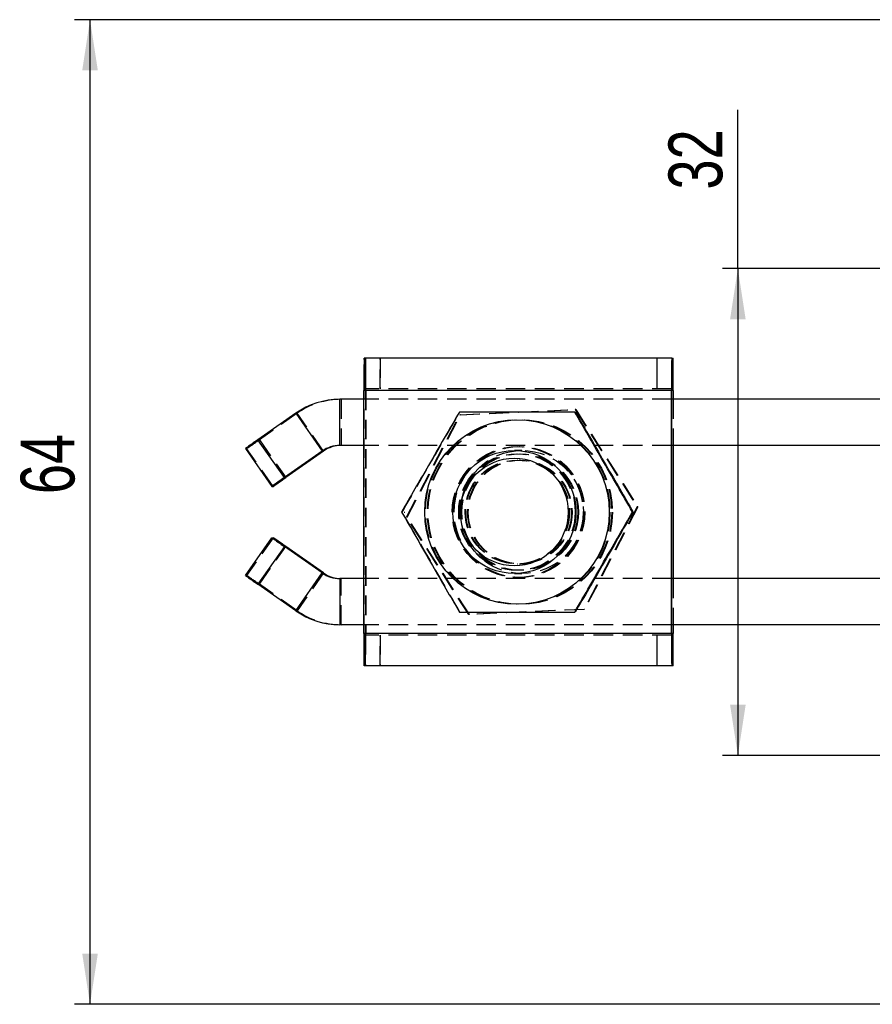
# Model space of a CAD drawing. Extents: x 32 to 389, y 23 to 292.
# Tile 2 of 8: x 38 to 94, y 108 to 172. Entities that reach past the tile are written whole.
import ezdxf

# ---------------------------------------------------------------- set-up
doc = ezdxf.new("R2010")
doc.units = 0
doc.linetypes.add('HIDDEN', pattern=[1.905, 1.27, -0.635])
doc.layers.get('0').update_dxf_attribs({"linetype": 'CONTINUOUS'})
doc.layers.add('FORMATO', color=179, linetype='CONTINUOUS')
doc.styles.add('SLDTEXTSTYLE0', font='TXT', dxfattribs={"width": 0.75})
doc.dimstyles.new('SLDDIMSTYLE1', dxfattribs={"dimtxt": 3.5, "dimasz": 3.302, "dimexe": 0, "dimexo": 0.0625, "dimgap": 0.875, "dimtad": 1, "dimdec": 0, "dimrnd": 1e-09, "dimzin": 12, "dimtxsty": 'SLDTEXTSTYLE0', "dimsah": 1, "dimcen": 0.09, "dimazin": 3, "dimtfac": 1, "dimtofl": 0, "dimtmove": 0, "dimatfit": 3, "dimtolj": 1, "dimtzin": 12})
doc.dimstyles.new('SLDDIMSTYLE2', dxfattribs={"dimtxt": 3.5, "dimasz": 3.302, "dimexe": 0, "dimexo": 0.0625, "dimgap": 0.875, "dimtad": 1, "dimdec": 3, "dimrnd": 1e-09, "dimzin": 12, "dimtxsty": 'SLDTEXTSTYLE0', "dimsah": 1, "dimcen": 0.09, "dimazin": 3, "dimtfac": 1, "dimtdec": 3, "dimtofl": 0, "dimtmove": 0, "dimatfit": 3, "dimtolj": 1, "dimtzin": 12})

# ---------------------------------------------------------------- blocks, each defined once
blk = doc.blocks.new('_D_8')
at = {"layer": 'FORMATO'}
for p, q in [((85.065, 155.767), (85.065, 166.076)), ((127.453, 155.767), (84.065, 155.767)), ((85.065, 155.767), (85.065, 124.115)), ((127.453, 124.115), (84.065, 124.115))]:
    blk.add_line(p, q, dxfattribs=at)
for points in [[(85.065, 155.767), (84.557, 152.465), (85.573, 152.465)], [(85.065, 124.115), (85.573, 127.417), (84.557, 127.417)]]:
    blk.add_solid(points, dxfattribs=at)
at = {"layer": 'FORMATO', "insert": (80.553, 160.904), "char_height": 3.5, "attachment_point": 1, "rotation": 90, "style": 'SLDTEXTSTYLE0'}
blk.add_mtext('32', dxfattribs=at)
blk = doc.blocks.new('_D_9')
at = {"layer": 'FORMATO'}
for p, q in [((108.241, 171.942), (41.94, 171.942)), ((42.94, 107.942), (42.94, 171.942)), ((108.241, 107.942), (41.94, 107.942))]:
    blk.add_line(p, q, dxfattribs=at)
for points in [[(42.94, 171.942), (42.432, 168.64), (43.448, 168.64)], [(42.94, 107.942), (43.448, 111.244), (42.432, 111.244)]]:
    blk.add_solid(points, dxfattribs=at)
at = {"layer": 'FORMATO', "insert": (38.428, 141.108), "char_height": 3.5, "attachment_point": 1, "rotation": 90, "style": 'SLDTEXTSTYLE0'}
blk.add_mtext('64', dxfattribs=at)

msp = doc.modelspace()

# ---------------------------------------------------------------- linework, layer by layer
at = {"color": 7, "linetype": 'CONTINUOUS'}
for p, q in [((80.7629, 149.9411), (60.7634, 149.9411)), ((80.7629, 149.9411), (80.7629, 147.9411)), ((80.7629, 149.9411), (80.7904, 149.9411)), ((80.7904, 147.9411), (80.7904, 149.9411)), ((80.7904, 149.9411), (80.8235, 149.9411)), ((80.8235, 149.9411), (80.8235, 147.9411)), ((80.8235, 149.9411), (80.8509, 149.9411)), ((80.8509, 147.9411), (80.8509, 149.9411)), ((80.7482, 147.8411), (60.7487, 147.8411)), ((60.7487, 132.0411), (60.7487, 147.8411)), ((80.7622, 147.8411), (80.7482, 147.8411)), ((80.7482, 132.0411), (80.7482, 147.8411)), ((80.7622, 132.0411), (80.7622, 147.8411)), ((80.7629, 147.9411), (80.7904, 147.9411)), ((80.8235, 147.9411), (80.7904, 147.9411)), ((80.8235, 147.9411), (80.8509, 147.9411)), ((80.8657, 147.8411), (80.8516, 147.8411)), ((80.8516, 147.8411), (80.8516, 147.2661)), ((80.8657, 147.8411), (80.8657, 147.2661)), ((59.186, 144.2661), (59.186, 147.2661)), ((60.7487, 147.2661), (59.186, 147.2661)), ((95.3214, 147.2661), (80.7622, 147.2661)), ((56.3182, 146.3619), (53.8613, 144.6415)), ((56.3182, 146.3619), (58.0389, 143.9044)), ((55.582, 142.184), (53.8613, 144.6415)), ((53.0492, 144.0679), (54.7699, 141.6104)), ((60.7487, 144.2661), (59.186, 144.2661)), ((95.3214, 144.2661), (80.7622, 144.2661)), ((80.8516, 144.2661), (80.8516, 135.6161)), ((80.8657, 144.2661), (80.8657, 135.6161)), ((58.0389, 143.9044), (55.582, 142.184)), ((58.1283, 143.9044), (55.6714, 142.184)), ((58.0389, 143.9044), (58.1283, 143.9044)), ((70.7027, 143.9411), (70.5366, 143.9411)), ((54.7699, 141.6104), (54.8452, 141.6104)), ((78.2142, 139.9411), (78.2477, 139.9411)), ((53.0492, 135.8143), (54.7699, 138.2718)), ((54.7699, 138.2718), (54.8452, 138.2718)), ((55.582, 137.6982), (53.8613, 135.2407)), ((58.0389, 135.9778), (55.582, 137.6982)), ((58.1283, 135.9778), (55.6714, 137.6982)), ((56.3182, 133.5203), (58.0389, 135.9778)), ((58.0389, 135.9778), (58.1283, 135.9778)), ((70.5366, 135.9411), (70.7027, 135.9411)), ((56.3182, 133.5203), (53.8613, 135.2407)), ((59.186, 135.6161), (59.186, 132.6161)), ((60.7487, 135.6161), (59.186, 135.6161)), ((95.3214, 135.6161), (80.7622, 135.6161)), ((60.7487, 132.6161), (59.186, 132.6161)), ((95.3214, 132.6161), (80.7622, 132.6161)), ((80.8516, 132.6161), (80.8516, 132.0411)), ((80.8657, 132.6161), (80.8657, 132.0411)), ((80.7482, 132.0411), (60.7487, 132.0411)), ((80.7482, 132.0411), (80.7622, 132.0411)), ((80.7629, 131.9411), (80.7629, 129.9411)), ((80.7904, 131.9411), (80.7629, 131.9411)), ((80.7904, 129.9411), (80.7904, 131.9411)), ((80.7904, 131.9411), (80.8235, 131.9411)), ((80.8235, 131.9411), (80.8235, 129.9411)), ((80.8509, 131.9411), (80.8235, 131.9411)), ((80.8509, 129.9411), (80.8509, 131.9411)), ((80.8516, 132.0411), (80.8657, 132.0411)), ((80.7629, 129.9411), (60.7634, 129.9411)), ((80.7904, 129.9411), (80.7629, 129.9411)), ((80.8235, 129.9411), (80.7904, 129.9411)), ((80.8509, 129.9411), (80.8235, 129.9411))]:
    msp.add_line(p, q, dxfattribs=at)
at = {"color": 7, "linetype": 'HIDDEN'}
for p, q in [((60.7634, 147.9411), (60.7634, 149.9411)), ((60.7909, 149.9411), (60.7909, 147.9411)), ((60.824, 147.9411), (60.824, 149.9411)), ((60.8514, 149.9411), (60.8514, 147.9411)), ((61.7979, 147.9411), (61.7979, 149.9411)), ((61.8169, 149.9411), (61.8169, 147.9411)), ((79.7974, 149.9411), (79.7974, 147.9411)), ((79.8164, 147.9411), (79.8164, 149.9411)), ((60.7487, 147.8411), (60.7627, 147.8411)), ((80.7622, 147.8411), (60.7627, 147.8411)), ((60.7627, 132.0411), (60.7627, 147.8411)), ((80.7629, 147.9411), (60.7634, 147.9411)), ((60.8521, 147.8411), (60.8521, 132.0411)), ((60.8521, 147.8411), (60.8662, 147.8411)), ((80.7622, 147.8411), (60.8521, 147.8411)), ((80.8657, 147.8411), (60.8662, 147.8411)), ((60.8662, 147.8411), (60.8662, 132.0411)), ((59.2754, 147.2661), (59.2754, 144.2661)), ((80.7622, 147.2661), (60.7487, 147.2661)), ((80.8516, 147.2661), (80.8516, 144.2661)), ((80.8657, 147.2661), (80.8657, 144.2661)), ((66.9866, 146.2671), (74.4845, 146.6021)), ((67.0239, 146.2671), (74.5218, 146.6021)), ((74.4845, 146.6021), (78.5236, 140.2761)), ((74.5218, 146.6021), (74.4845, 146.6021)), ((74.5218, 146.6021), (78.5608, 140.2761)), ((56.4076, 146.3619), (53.9507, 144.6415)), ((56.3182, 146.3619), (56.4076, 146.3619)), ((58.1283, 143.9044), (56.4076, 146.3619)), ((63.5278, 139.6061), (66.9866, 146.2671)), ((63.5651, 139.6061), (67.0239, 146.2671)), ((67.0239, 146.2671), (66.9866, 146.2671)), ((53.9507, 144.6415), (55.6714, 142.184)), ((53.0492, 144.0679), (53.1245, 144.0679)), ((54.8452, 141.6104), (53.1245, 144.0679)), ((80.7622, 144.2661), (60.7487, 144.2661)), ((70.7625, 144.1911), (70.7484, 144.1911)), ((70.8659, 144.1911), (70.8518, 144.1911)), ((71.0257, 143.9411), (70.7027, 143.9411)), ((70.7464, 143.3161), (70.7047, 143.3161)), ((70.9096, 143.3161), (70.868, 143.3161)), ((78.5236, 140.2761), (75.0647, 133.6151)), ((78.5608, 140.2761), (75.102, 133.6151)), ((78.5608, 140.2761), (78.5236, 140.2761)), ((63.2034, 139.9411), (63.2369, 139.9411)), ((63.3667, 139.9411), (63.4002, 139.9411)), ((67.5668, 133.2801), (63.5278, 139.6061)), ((63.5651, 139.6061), (63.5278, 139.6061)), ((67.6041, 133.2801), (63.5651, 139.6061)), ((78.3774, 139.9411), (78.4109, 139.9411)), ((54.8452, 138.2718), (53.1245, 135.8143)), ((53.9507, 135.2407), (55.6714, 137.6982)), ((70.7047, 136.5661), (70.7464, 136.5661)), ((70.868, 136.5661), (70.9096, 136.5661)), ((53.0492, 135.8143), (53.1245, 135.8143)), ((58.1283, 135.9778), (56.4076, 133.5203)), ((70.7027, 135.9411), (71.0257, 135.9411)), ((70.7484, 135.6911), (70.7625, 135.6911)), ((70.8518, 135.6911), (70.8659, 135.6911)), ((56.4076, 133.5203), (53.9507, 135.2407)), ((59.2754, 132.6161), (59.2754, 135.6161)), ((80.7622, 135.6161), (60.7487, 135.6161)), ((80.8516, 135.6161), (80.8516, 132.6161)), ((80.8657, 135.6161), (80.8657, 132.6161)), ((56.3182, 133.5203), (56.4076, 133.5203)), ((75.0647, 133.6151), (67.5668, 133.2801)), ((67.6041, 133.2801), (67.5668, 133.2801)), ((75.102, 133.6151), (67.6041, 133.2801)), ((75.102, 133.6151), (75.0647, 133.6151)), ((80.7622, 132.6161), (60.7487, 132.6161)), ((60.7627, 132.0411), (60.7487, 132.0411)), ((80.7622, 132.0411), (60.7627, 132.0411)), ((80.7629, 131.9411), (60.7634, 131.9411)), ((60.7634, 129.9411), (60.7634, 131.9411)), ((60.7909, 131.9411), (60.7909, 129.9411)), ((60.824, 129.9411), (60.824, 131.9411)), ((60.8514, 131.9411), (60.8514, 129.9411)), ((60.8662, 132.0411), (60.8521, 132.0411)), ((80.7622, 132.0411), (60.8521, 132.0411)), ((80.8657, 132.0411), (60.8662, 132.0411)), ((61.7979, 129.9411), (61.7979, 131.9411)), ((61.8169, 131.9411), (61.8169, 129.9411)), ((79.7974, 131.9411), (79.7974, 129.9411)), ((79.8164, 129.9411), (79.8164, 131.9411))]:
    msp.add_line(p, q, dxfattribs=at)
at = {"color": 8, "linetype": 'CONTINUOUS'}
for p, q in [((80.8516, 147.8411), (80.7622, 147.8411)), ((80.8516, 132.0411), (80.7622, 132.0411))]:
    msp.add_line(p, q, dxfattribs=at)
at = {"color": 7, "linetype": 'CONTINUOUS'}
for centre, radius in [((70.7028, 139.9411), 5.9999), ((70.5365, 139.9412), 3.9999), ((70.533, 139.9411), 3.5)]:
    msp.add_circle(centre, radius, dxfattribs=at)
at = {"color": 7, "linetype": 'HIDDEN'}
for centre, radius in [((70.7485, 139.9411), 6), ((70.866, 139.9411), 5.9999), ((70.9118, 139.9411), 5.9999), ((70.7483, 139.9411), 4.25), ((70.7624, 139.9411), 4.25), ((70.8518, 139.9411), 4.25), ((70.8658, 139.9411), 4.25), ((70.7026, 139.9411), 3.7905), ((70.7483, 139.9411), 3.7905), ((71.0257, 139.9411), 4), ((70.8659, 139.9411), 3.7905), ((70.9116, 139.9411), 3.7905), ((70.7048, 139.9411), 3.375), ((70.7463, 139.9411), 3.375), ((70.868, 139.9411), 3.375), ((70.9096, 139.9411), 3.375)]:
    msp.add_circle(centre, radius, dxfattribs=at)
at = {"color": 7, "linetype": 'CONTINUOUS'}
for centre, radius, start, end in [((135.3881, 148.366), 74.6413, 178.790861, 180.402946), ((155.3656, 148.3661), 74.6193, 178.790521, 180.403082), ((6.2483, 148.3661), 74.6193, 359.596918, 1.209479), ((84.346, 147.8659), 3.5839, 178.797192, 180.396011), ((77.2678, 147.8659), 3.5839, 359.603989, 1.202808), ((59.186, 142.2663), 4.9998, 90.00003, 125.00079), ((88.3645, 94.9285), 60.5132, 124.762465, 125.703842), ((59.186, 142.2662), 2, 90.000265, 125.000427), ((59.2754, 142.2662), 1.9999, 89.999973, 125.000933), ((90.1308, 92.4069), 60.592, 124.763321, 125.70347), ((19.1568, 193.8969), 63.305, 304.315693, 305.225984), ((90.1308, 187.4754), 60.592, 234.29653, 235.236679), ((19.1568, 85.9854), 63.305, 54.774016, 55.684307), ((88.3645, 184.9538), 60.5132, 234.296158, 235.237535), ((59.186, 137.6161), 2, 234.999573, 269.999735), ((59.2754, 137.616), 1.9999, 234.999067, 270.000027), ((59.186, 137.6159), 4.9998, 234.99921, 269.99997), ((135.3881, 131.5162), 74.6413, 179.597054, 181.209139), ((155.3656, 131.5162), 74.6193, 179.596918, 181.209479), ((84.346, 132.0163), 3.5839, 179.603989, 181.202808), ((77.2678, 132.0163), 3.5839, 358.797192, 0.396011), ((6.2483, 131.5162), 74.6193, 358.790521, 0.403082)]:
    msp.add_arc(centre, radius, start, end, dxfattribs=at)
at = {"color": 7, "linetype": 'HIDDEN'}
for centre, radius, start, end in [((-13.7292, 148.3661), 74.5972, 359.596781, 1.209818), ((64.3066, 147.8663), 3.544, 178.790323, 180.407149), ((57.2583, 147.8657), 3.5939, 359.608353, 1.202712), ((59.2754, 142.2663), 4.9998, 90.00003, 125.00079), ((17.4523, 196.3316), 63.2772, 304.315254, 305.225951), ((17.4523, 83.5506), 63.2772, 54.774049, 55.684746), ((59.2754, 137.6159), 4.9998, 234.99921, 269.99997), ((64.3066, 132.0159), 3.544, 179.592851, 181.209677), ((57.2583, 132.0165), 3.5939, 358.797288, 0.391647), ((-13.7292, 131.5161), 74.5972, 358.790182, 0.403219)]:
    msp.add_arc(centre, radius, start, end, dxfattribs=at)
at = {"color": 7, "linetype": 'CONTINUOUS'}
for points, knots in [([(66.9561, 146.4411), (66.6292, 145.877), (65.9684, 144.7364), (64.9919, 143.0466), (64.0605, 141.4312), (63.4909, 140.4408), (63.2034, 139.9411)], [0, 0, 0, 0, 0.2646022, 0.5349422, 0.7653403, 1, 1, 1, 1]), ([(74.4615, 146.4411), (73.9891, 146.4411), (73.0398, 146.4411), (71.4295, 146.4411), (69.6327, 146.4411), (68.0927, 146.4411), (67.2083, 146.4411), (66.9561, 146.4411)], [0, 0, 0, 0, 0.19205, 0.3859564, 0.6379333, 0.8967193, 1, 1, 1, 1]), ([(78.2142, 139.9411), (77.8873, 140.5053), (77.2264, 141.6458), (76.2499, 143.3356), (75.3186, 144.951), (74.7489, 145.9414), (74.4615, 146.4411)], [0, 0, 0, 0, 0.2646024, 0.5349423, 0.7653401, 1, 1, 1, 1]), ([(74.495, 146.4411), (74.8219, 145.877), (75.4827, 144.7364), (76.4592, 143.0466), (77.3905, 141.4312), (77.9602, 140.4408), (78.2477, 139.9411)], [0, 0, 0, 0, 0.2646022, 0.5349422, 0.7653403, 1, 1, 1, 1]), ([(63.2034, 139.9411), (63.5279, 139.377), (64.184, 138.2364), (65.1588, 136.5466), (66.0927, 134.9312), (66.6665, 133.9408), (66.9561, 133.4411)], [0, 0, 0, 0, 0.2646022, 0.5349423, 0.7653404, 1, 1, 1, 1]), ([(74.4615, 133.4411), (74.786, 134.0053), (75.4421, 135.1458), (76.4168, 136.8356), (77.3507, 138.451), (77.9246, 139.4414), (78.2142, 139.9411)], [0, 0, 0, 0, 0.2646022, 0.5349422, 0.7653403, 1, 1, 1, 1]), ([(78.2477, 139.9411), (77.9231, 139.377), (77.267, 138.2364), (76.2923, 136.5466), (75.3584, 134.9312), (74.7845, 133.9408), (74.495, 133.4411)], [0, 0, 0, 0, 0.26460221, 0.53494228, 0.76534036, 1, 1, 1, 1]), ([(66.9561, 133.4411), (67.2084, 133.4411), (68.077, 133.4411), (69.6161, 133.4411), (71.4081, 133.4411), (73.0347, 133.4411), (73.9841, 133.4411), (74.4615, 133.4411)], [0, 0, 0, 0, 0.1032811, 0.35563288, 0.61404117, 0.80591594, 1, 1, 1, 1])]:
    msp.add_open_spline(points, degree=3, knots=knots, dxfattribs=at)
at = {"color": 7, "linetype": 'HIDDEN'}
for points, knots in [([(63.2369, 139.9411), (63.5638, 140.5053), (64.2247, 141.6458), (65.2011, 143.3356), (66.1325, 144.951), (66.7022, 145.9414), (66.9896, 146.4411)], [0, 0, 0, 0, 0.2646022, 0.5349422, 0.7653403, 1, 1, 1, 1]), ([(66.9896, 133.4411), (66.6651, 134.0053), (66.009, 135.1458), (65.0343, 136.8356), (64.1003, 138.451), (63.5265, 139.4414), (63.2369, 139.9411)], [0, 0, 0, 0, 0.2646022, 0.5349423, 0.7653404, 1, 1, 1, 1])]:
    msp.add_open_spline(points, degree=3, knots=knots, dxfattribs=at)

# ---------------------------------------------------------------- dimensions: what is measured, and where the dimension line sits
at = {"layer": 'FORMATO'}
for base, p1, p2, dimstyle, picture, middle in [((42.9402, 171.9422), (109.2414, 107.9422), (109.2414, 171.9422), 'SLDDIMSTYLE2', '_D_9', (42.9402, 143.6938)), ((85.0652, 124.115), (128.4533, 155.7672), (128.4533, 124.115), 'SLDDIMSTYLE1', '_D_8', (85.0652, 163.4898))]:
    dim = msp.add_linear_dim(base=base, p1=p1, p2=p2, angle=90, dimstyle=dimstyle, dxfattribs=at)
    dim.commit()
    dim.dimension.update_dxf_attribs({"geometry": picture, "text_midpoint": middle, "dimtype": 160})

doc.saveas('drawing.dxf')
